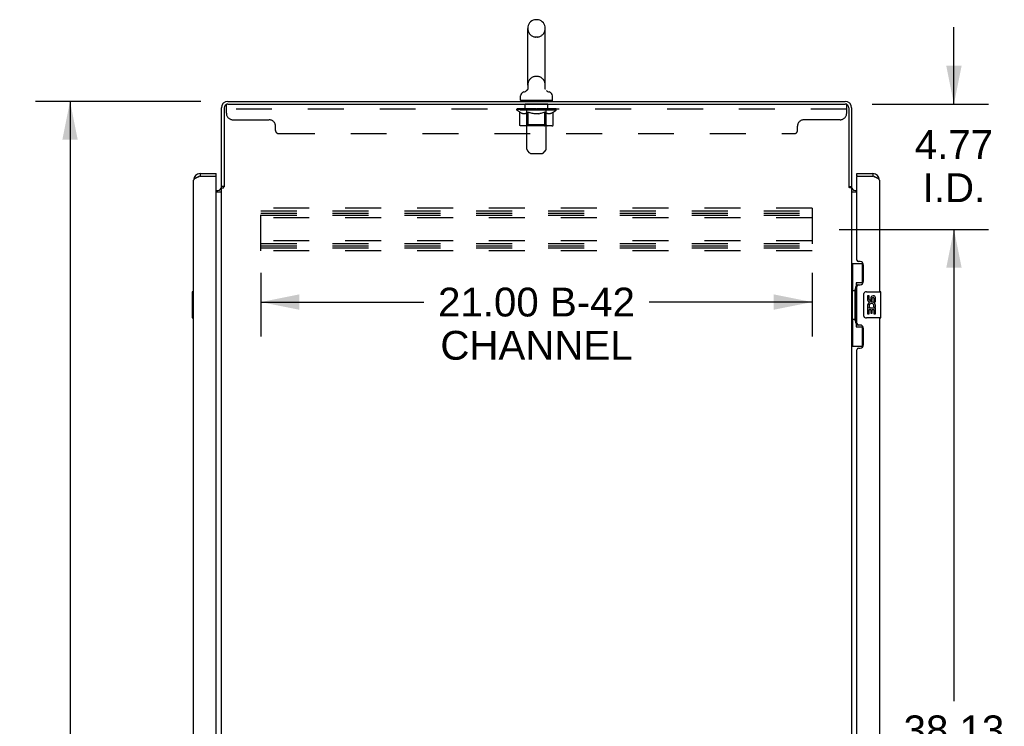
# Model space of a CAD drawing. Header units: inches. Extents: x 0 to 249, y 0 to 161.
# Tile 16 of 20: x 137 to 174, y 75 to 102. Entities that reach past the tile are written whole.
import ezdxf

# ---------------------------------------------------------------- set-up
doc = ezdxf.new("R2010")
doc.units = ezdxf.units.IN
doc.header["$LTSCALE"] = 13.679749
doc.header["$MEASUREMENT"] = 0
doc.linetypes.add('HIDDEN', pattern=[0.2, 0.1, -0.1])
doc.layers.get('0').update_dxf_attribs({"linetype": 'CONTINUOUS'})
for name, color, linetype in [('02___PRT_ALL_AXES', 7, 'CONTINUOUS'), ('DEFAULT_2', 8, 'HIDDEN'), ('DIMENSIONS', 7, 'CONTINUOUS')]:
    doc.layers.add(name, color=color, linetype=linetype)
doc.styles.get("Standard").update_dxf_attribs({"font": 'arial.ttf'})
doc.dimstyles.new('DIMSTYLE_1', dxfattribs={"dimtxt": 1.097306, "dimasz": 1.463075, "dimexe": 0.09, "dimexo": 0.07, "dimgap": 0.0375, "dimtad": 0, "dimtih": 1, "dimtoh": 1, "dimzin": 4, "dimdsep": 46, "dimtxsty": 'Standard', "dimblk": '_FILLED', "dimblk1": '_FILLED', "dimblk2": '_FILLED', "dimcen": 0.09, "dimazin": 1, "dimtfac": 1, "dimtdec": 3, "dimtofl": 0, "dimtmove": 0, "dimatfit": 3, "dimldrblk": '_FILLED', "dimfxl": 1, "dimtolj": 1, "dimtzin": 4, "dimarcsym": 0})

# ---------------------------------------------------------------- blocks, each defined once
blk = doc.blocks.new('_FILLED')
at = {"color": 0, "linetype": 'ByBlock'}
blk.add_solid([(0, 0), (-1, 0.2), (-1, -0.2)], dxfattribs=at)
blk = doc.blocks.new('*D1')
at = {"layer": 'DIMENSIONS', "color": 2, "linetype": 'Continuous'}
for p, q in [((145.78, 92.622), (145.78, 90.193)), ((166.78, 92.622), (166.78, 90.193)), ((145.78, 91.51), (151.985, 91.51)), ((166.78, 91.51), (160.575, 91.51))]:
    blk.add_line(p, q, dxfattribs=at)
at = {"layer": 'DIMENSIONS', "color": 2, "linetype": 'Continuous', "xscale": 1.4630747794, "yscale": 1.4630747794, "zscale": 1.4630747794, "rotation": 180}
blk.add_blockref('_FILLED', (145.78, 91.51), dxfattribs=at)
at = {"layer": 'DIMENSIONS', "color": 2, "linetype": 'Continuous', "xscale": 1.4630747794, "yscale": 1.4630747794, "zscale": 1.4630747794}
blk.add_blockref('_FILLED', (166.78, 91.51), dxfattribs=at)
at = {"layer": 'DIMENSIONS', "color": 2, "linetype": 'Continuous', "insert": (156.28, 92.059), "char_height": 1.0973, "width": 7.4935, "attachment_point": 2, "line_spacing_factor": 0.9}
blk.add_mtext('21.00 B-42\\PCHANNEL', dxfattribs=at)
blk = doc.blocks.new('*D6')
at = {"layer": 'DIMENSIONS', "color": 2, "linetype": 'Continuous'}
for p, q in [((143.502, 99.154), (137.199, 99.154)), ((138.516, 99.154), (138.516, 55.251)), ((138.516, 9.154), (138.516, 53.057)), ((143.502, 9.154), (137.199, 9.154))]:
    blk.add_line(p, q, dxfattribs=at)
at = {"layer": 'DIMENSIONS', "color": 2, "linetype": 'Continuous', "xscale": 1.4630747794, "yscale": 1.4630747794, "zscale": 1.4630747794}
for p, rotation in [((138.516, 99.154), 90), ((138.516, 9.154), 270)]:
    blk.add_blockref('_FILLED', p, dxfattribs=dict(at, rotation=rotation))
at = {"layer": 'DIMENSIONS', "color": 2, "linetype": 'Continuous', "insert": (138.516, 54.703), "char_height": 1.0973, "width": 3.83445, "attachment_point": 2, "line_spacing_factor": 0.9}
blk.add_mtext('90.00', dxfattribs=at)
blk = doc.blocks.new('*D9')
at = {"layer": 'DIMENSIONS', "color": 2, "linetype": 'Continuous'}
for p, q in [((172.178, 99.05), (172.178, 101.976)), ((169.058, 99.05), (173.495, 99.05)), ((167.804, 94.279), (173.495, 94.279)), ((172.178, 94.279), (172.178, 91.353))]:
    blk.add_line(p, q, dxfattribs=at)
at = {"layer": 'DIMENSIONS', "color": 2, "linetype": 'Continuous', "xscale": 1.4630747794, "yscale": 1.4630747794, "zscale": 1.4630747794}
for p, rotation in [((172.178, 99.05), 270), ((172.178, 94.279), 90)]:
    blk.add_blockref('_FILLED', p, dxfattribs=dict(at, rotation=rotation))
at = {"layer": 'DIMENSIONS', "color": 2, "linetype": 'Continuous', "insert": (172.178, 98.061), "char_height": 1.0973, "width": 2.9819, "attachment_point": 2, "line_spacing_factor": 0.9}
blk.add_mtext('4.77\\PI.D.', dxfattribs=at)
blk = doc.blocks.new('*D10')
at = {"layer": 'DIMENSIONS', "color": 2, "linetype": 'Continuous'}
for p, q in [((167.804, 94.279), (173.495, 94.279)), ((172.178, 94.279), (172.178, 76.314)), ((172.178, 56.154), (172.178, 72.473)), ((167.804, 56.154), (173.495, 56.154))]:
    blk.add_line(p, q, dxfattribs=at)
at = {"layer": 'DIMENSIONS', "color": 2, "linetype": 'Continuous', "xscale": 1.4630747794, "yscale": 1.4630747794, "zscale": 1.4630747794}
for p, rotation in [((172.178, 94.279), 90), ((172.178, 56.154), 270)]:
    blk.add_blockref('_FILLED', p, dxfattribs=dict(at, rotation=rotation))
at = {"layer": 'DIMENSIONS', "color": 2, "linetype": 'Continuous', "insert": (172.178, 75.765), "char_height": 1.0973, "width": 3.83445, "attachment_point": 2, "line_spacing_factor": 0.9}
blk.add_mtext('38.13\\Ptyp.', dxfattribs=at)

msp = doc.modelspace()

# ---------------------------------------------------------------- linework, layer by layer
at = {"color": 7, "linetype": 'Continuous'}
for p, q in [((156.318, 102.266), (156.242, 102.266)), ((155.946, 99.776), (155.946, 101.936)), ((156.614, 99.776), (156.614, 101.936)), ((155.889, 99.554), (155.884, 99.55)), ((156.605, 99.683), (156.605, 99.689)), ((156.605, 99.672), (156.605, 99.678)), ((156.607, 99.66), (156.606, 99.666)), ((156.611, 99.637), (156.61, 99.643)), ((156.613, 99.632), (156.611, 99.637)), ((156.615, 99.626), (156.613, 99.632)), ((156.617, 99.621), (156.615, 99.626)), ((155.67, 99.204), (155.67, 99.36)), ((155.685, 99.184), (155.685, 99.154)), ((156.875, 99.184), (155.685, 99.184)), ((156.875, 99.184), (156.875, 99.154)), ((156.89, 99.204), (156.89, 99.36)), ((143.469, 96.404), (143.469, 96.3)), ((144.076, 96.3), (144.076, 96.404)), ((168.484, 96.3), (168.484, 96.404)), ((169.092, 96.404), (169.092, 96.3)), ((144.076, 96.3), (144.056, 96.3)), ((168.504, 96.3), (168.484, 96.3)), ((144.384, 95.914), (144.28, 95.914)), ((168.176, 95.914), (168.28, 95.914)), ((168.28, 92.979), (168.721, 92.979)), ((168.319, 92.979), (168.319, 91.954)), ((168.684, 92.979), (168.684, 92.199)), ((168.457, 92.244), (168.457, 90.564)), ((168.684, 92.244), (168.457, 92.244)), ((143.162, 91.889), (143.162, 90.919)), ((143.222, 91.904), (143.177, 91.904)), ((168.297, 91.954), (168.297, 90.854)), ((168.297, 91.954), (168.42, 91.954)), ((168.42, 91.984), (168.42, 92.005)), ((168.42, 90.854), (168.42, 91.954)), ((168.843, 91.904), (169.383, 91.904)), ((169.398, 90.919), (169.398, 91.889)), ((143.209, 91.804), (143.209, 91.004)), ((168.743, 91.004), (168.743, 91.804)), ((143.177, 90.904), (143.222, 90.904)), ((168.297, 90.854), (168.42, 90.854)), ((168.319, 90.854), (168.319, 89.829)), ((168.42, 90.803), (168.42, 90.824)), ((169.383, 90.904), (168.843, 90.904)), ((168.457, 90.564), (168.684, 90.564)), ((168.684, 90.609), (168.684, 89.829)), ((168.28, 89.829), (168.721, 89.829))]:
    msp.add_line(p, q, dxfattribs=at)
at = {"color": 3, "linetype": 'Continuous'}
for p, q in [((144.527, 99.154), (168.034, 99.154)), ((144.527, 99.05), (168.034, 99.05)), ((144.28, 95.901), (144.28, 98.908)), ((144.384, 98.907), (144.384, 95.902)), ((168.176, 98.908), (168.176, 95.902)), ((168.28, 98.908), (168.28, 95.901)), ((143.469, 96.404), (144.076, 96.404)), ((168.484, 96.404), (169.092, 96.404)), ((143.222, 16.151), (143.222, 96.158)), ((143.469, 96.3), (143.436, 96.288)), ((143.469, 96.3), (144.056, 96.3)), ((144.076, 16.028), (144.076, 96.28)), ((168.484, 93.112), (168.484, 96.28)), ((168.504, 96.3), (169.092, 96.3)), ((169.338, 96.158), (169.338, 91.904)), ((144.076, 95.758), (144.138, 95.758)), ((144.076, 95.706), (144.28, 95.706)), ((144.28, 16.447), (144.28, 95.862)), ((144.28, 95.862), (144.355, 95.862)), ((168.19, 95.88), (168.187, 95.884)), ((168.28, 95.862), (168.206, 95.862)), ((168.28, 95.862), (168.28, 16.447)), ((168.28, 95.706), (168.484, 95.706)), ((168.423, 95.758), (168.484, 95.758)), ((168.604, 93.052), (168.544, 93.052)), ((168.734, 92.302), (168.734, 92.922)), ((168.484, 90.697), (168.484, 92.112)), ((168.544, 92.172), (168.604, 92.172)), ((169.338, 90.904), (169.338, 68.404)), ((168.604, 90.637), (168.544, 90.637)), ((168.734, 89.887), (168.734, 90.507)), ((168.484, 69.612), (168.484, 89.697)), ((168.544, 89.757), (168.604, 89.757))]:
    msp.add_line(p, q, dxfattribs=at)
at = {"color": 7, "linetype": 'Continuous'}
for points in [[(155.952, 99.712), (155.953, 99.707), (155.954, 99.701), (155.954, 99.695), (155.955, 99.689), (155.955, 99.683), (155.955, 99.678), (155.955, 99.672), (155.954, 99.666), (155.954, 99.66), (155.953, 99.654), (155.952, 99.649), (155.95, 99.643), (155.949, 99.637), (155.947, 99.632), (155.945, 99.626), (155.943, 99.621), (155.941, 99.616), (155.938, 99.61), (155.935, 99.605), (155.932, 99.6), (155.929, 99.595), (155.926, 99.59), (155.922, 99.586), (155.919, 99.581), (155.915, 99.577), (155.911, 99.573), (155.907, 99.568), (155.903, 99.564), (155.898, 99.561), (155.894, 99.557), (155.889, 99.554)], [(156.609, 99.649), (156.607, 99.654), (156.607, 99.66), (156.606, 99.666), (156.605, 99.672), (156.605, 99.678), (156.605, 99.683), (156.605, 99.689), (156.606, 99.695), (156.606, 99.701), (156.607, 99.707), (156.608, 99.712)], [(156.606, 99.695), (156.606, 99.701), (156.607, 99.707), (156.608, 99.712)], [(156.61, 99.643), (156.609, 99.649), (156.607, 99.654)], [(168.457, 92.22), (168.457, 92.217), (168.458, 92.213), (168.459, 92.209), (168.46, 92.205), (168.462, 92.2), (168.464, 92.195), (168.466, 92.19), (168.469, 92.184), (168.472, 92.177), (168.476, 92.17), (168.481, 92.163), (168.485, 92.155), (168.491, 92.147), (168.493, 92.143)], [(143.207, 91.84), (143.208, 91.835), (143.208, 91.829), (143.208, 91.823), (143.209, 91.817), (143.209, 91.81), (143.209, 91.804)], [(168.743, 91.804), (168.743, 91.81), (168.744, 91.817), (168.745, 91.823), (168.746, 91.829), (168.748, 91.835), (168.75, 91.84)], [(143.209, 91.004), (143.209, 90.998), (143.209, 90.992), (143.208, 90.985), (143.208, 90.979), (143.208, 90.974), (143.207, 90.968)], [(168.75, 90.968), (168.748, 90.974), (168.746, 90.979), (168.745, 90.985), (168.744, 90.992), (168.743, 90.998), (168.743, 91.004)], [(168.493, 90.665), (168.491, 90.662), (168.485, 90.653), (168.481, 90.645), (168.476, 90.638), (168.472, 90.631), (168.469, 90.625), (168.466, 90.619), (168.464, 90.613), (168.462, 90.608), (168.46, 90.603), (168.459, 90.599), (168.458, 90.595), (168.457, 90.591), (168.457, 90.588)]]:
    msp.add_lwpolyline(points, dxfattribs=at)
at = {"color": 3, "linetype": 'Continuous'}
for points in [[(143.436, 96.288), (143.42, 96.282), (143.405, 96.276), (143.389, 96.27), (143.374, 96.264), (143.36, 96.259), (143.345, 96.253), (143.332, 96.247), (143.319, 96.241), (143.306, 96.235), (143.294, 96.229), (143.283, 96.223), (143.273, 96.217), (143.264, 96.211), (143.255, 96.205), (143.248, 96.199), (143.241, 96.193), (143.235, 96.187), (143.23, 96.181), (143.227, 96.175), (143.224, 96.169), (143.223, 96.164), (143.222, 96.158)], [(169.338, 96.158), (169.338, 96.164), (169.336, 96.169), (169.333, 96.175), (169.33, 96.181), (169.325, 96.187), (169.319, 96.193), (169.313, 96.199), (169.305, 96.205), (169.297, 96.211), (169.287, 96.217), (169.277, 96.223), (169.266, 96.229), (169.254, 96.235), (169.242, 96.241), (169.229, 96.247), (169.215, 96.253), (169.201, 96.259), (169.186, 96.264), (169.171, 96.27), (169.155, 96.276), (169.14, 96.282), (169.124, 96.288), (169.092, 96.3)], [(144.355, 95.862), (144.357, 95.863), (144.358, 95.865), (144.36, 95.866), (144.362, 95.868), (144.363, 95.869), (144.364, 95.871), (144.366, 95.872), (144.367, 95.874), (144.367, 95.875), (144.368, 95.876), (144.369, 95.878), (144.37, 95.879), (144.371, 95.88)], [(144.371, 95.88), (144.373, 95.884), (144.374, 95.886), (144.375, 95.888), (144.376, 95.889), (144.377, 95.891), (144.378, 95.893), (144.379, 95.895), (144.38, 95.896), (144.381, 95.898), (144.383, 95.9), (144.384, 95.902)], [(168.187, 95.884), (168.187, 95.886), (168.186, 95.888), (168.185, 95.889), (168.184, 95.891), (168.183, 95.893), (168.181, 95.895), (168.18, 95.896), (168.179, 95.898), (168.178, 95.9), (168.176, 95.902)], [(168.206, 95.862), (168.204, 95.863), (168.202, 95.865), (168.2, 95.866), (168.199, 95.868), (168.197, 95.869), (168.196, 95.871), (168.195, 95.872), (168.194, 95.874), (168.193, 95.875), (168.192, 95.876), (168.191, 95.878), (168.19, 95.879), (168.19, 95.88)]]:
    msp.add_lwpolyline(points, dxfattribs=at)
at = {"color": 7, "linetype": 'Continuous'}
for centre, radius, start, end in [((156.28, 101.936), 0.334, 102.4284, 180), ((156.242, 102.109), 0.157, 90, 102.4284), ((156.318, 102.109), 0.157, 77.5716, 90), ((156.28, 101.936), 0.334, 0, 77.5716), ((156.28, 99.776), 0.334, 180, 191.0697), ((156.28, 99.776), 0.334, 348.9303, 360), ((155.827, 99.36), 0.157, 101.6478, 180), ((155.744, 99.765), 0.257, 281.6478, 311.9717), ((156.817, 99.765), 0.257, 228.0281, 258.3522), ((156.733, 99.36), 0.157, 0, 78.3522), ((155.69, 99.204), 0.02, 180, 263.0769), ((156.87, 99.204), 0.02, 276.9231, 360), ((143.469, 96.158), 0.142, 90, 131.3387), ((143.386, 96.014), 0.26, 87.3882, 90), ((169.092, 96.158), 0.142, 48.6613, 90), ((169.174, 96.014), 0.26, 90, 92.5937), ((143.177, 91.889), 0.015, 90, 180), ((143.207, 91.889), 0.015, 0, 90), ((168.843, 91.804), 0.1, 90, 158.7946), ((169.383, 91.889), 0.015, 0, 90), ((143.177, 90.919), 0.015, 180, 270), ((143.207, 90.919), 0.015, 270, 360), ((168.843, 91.004), 0.1, 201.205, 270), ((169.383, 90.919), 0.015, 270, 360)]:
    msp.add_arc(centre, radius, start, end, dxfattribs=at)
at = {"color": 3, "linetype": 'Continuous'}
for centre, radius, start, end in [((144.527, 98.908), 0.246, 90, 180), ((144.527, 98.907), 0.143, 90, 180), ((168.034, 98.908), 0.246, 0, 90), ((168.034, 98.908), 0.142, 0, 90), ((143.469, 96.158), 0.246, 90, 180), ((169.092, 96.158), 0.246, 0, 90), ((144.056, 96.28), 0.02, 0, 90), ((168.504, 96.28), 0.02, 90, 180), ((144.138, 95.901), 0.142, 270, 360), ((168.423, 95.901), 0.142, 180, 270), ((168.544, 93.112), 0.06, 180, 270), ((168.604, 92.922), 0.13, 0, 90), ((168.604, 92.302), 0.13, 270, 360), ((168.544, 92.112), 0.06, 90, 180), ((168.544, 90.697), 0.06, 180, 270), ((168.604, 90.507), 0.13, 0, 90), ((168.544, 89.697), 0.06, 90, 180), ((168.604, 89.887), 0.13, 270, 360)]:
    msp.add_arc(centre, radius, start, end, dxfattribs=at)
at = {"color": 7, "linetype": 'Continuous'}
for centre, start_param, end_param in [((168.524, 91.995), 0.699287, 1.51401), ((168.524, 91.995), -4.655602, -3.84088), ((168.524, 90.814), 0.699287, 1.51401), ((168.524, 90.814), -4.655602, -3.84088)]:
    msp.add_ellipse(centre, major_axis=(0, 0.18), ratio=0.579493, start_param=start_param, end_param=end_param, dxfattribs=at)
at = {"layer": '02___PRT_ALL_AXES', "color": 8, "linetype": 'HIDDEN'}
for p, q in [((155.843, 98.863), (155.843, 99.05)), ((156.718, 99.05), (155.843, 99.05)), ((156.718, 98.863), (156.718, 99.05)), ((156.718, 98.863), (155.843, 98.863))]:
    msp.add_line(p, q, dxfattribs=at)
at = {"layer": '02___PRT_ALL_AXES', "color": 7, "linetype": 'Continuous'}
for p, q in [((168.881, 91.75), (168.881, 91.614)), ((168.944, 91.75), (168.881, 91.75)), ((168.944, 91.614), (168.944, 91.75)), ((169.009, 91.676), (169.009, 91.607)), ((169.069, 91.614), (169.069, 91.656)), ((169.132, 91.656), (169.132, 91.519)), ((169.132, 91.519), (169.195, 91.519)), ((169.195, 91.519), (169.195, 91.656)), ((168.881, 91.289), (168.881, 91.058)), ((168.899, 91.289), (168.881, 91.289)), ((168.933, 91.289), (168.961, 91.308)), ((168.933, 91.289), (169.195, 91.289)), ((168.944, 91.058), (168.944, 91.226)), ((168.944, 91.226), (169.009, 91.226)), ((169.009, 91.226), (169.009, 91.09)), ((169.069, 91.09), (169.069, 91.226)), ((169.069, 91.226), (169.132, 91.226)), ((169.124, 91.325), (169.182, 91.3)), ((169.132, 91.226), (169.132, 91.058)), ((169.195, 91.058), (169.195, 91.289)), ((168.881, 91.058), (168.944, 91.058)), ((169.009, 91.09), (169.069, 91.09)), ((169.132, 91.058), (169.195, 91.058))]:
    msp.add_line(p, q, dxfattribs=at)
for centre, radius, start, end in [((168.975, 91.614), 0.0943, 180, 360), ((169.038, 91.362), 0.157, 336.5966, 161.8791), ((168.975, 91.614), 0.0314, 180, 261.2295), ((168.974, 91.618), 0.0362, 263.4285, 341.7628), ((169.101, 91.656), 0.0943, 68.6999, 167.4338), ((169.101, 91.656), 0.0314, 0, 180.0485), ((169.101, 91.656), 0.0943, 0, 68.6704), ((169.035, 91.362), 0.154, 161.4199, 206.1963), ((169.038, 91.362), 0.157, 205.737, 207.8532), ((169.038, 91.362), 0.0943, 336.5966, 215.1122)]:
    msp.add_arc(centre, radius, start, end, dxfattribs=at)
at = {"layer": 'DEFAULT_2', "color": 8, "linetype": 'HIDDEN'}
for p, q in [((156.318, 101.606), (156.242, 101.606)), ((156.318, 100.106), (156.242, 100.106)), ((144.468, 98.705), (144.468, 99.05)), ((144.527, 99.05), (144.468, 99.05)), ((155.905, 99.184), (155.905, 99.154)), ((155.915, 97.339), (155.915, 99.154)), ((156.645, 97.339), (156.645, 99.154)), ((156.655, 99.184), (156.655, 99.154)), ((168.093, 99.05), (168.034, 99.05)), ((168.093, 98.705), (168.093, 99.05)), ((168.093, 98.863), (144.468, 98.863)), ((155.537, 98.815), (155.537, 98.862)), ((155.537, 98.862), (155.893, 98.862)), ((155.644, 98.74), (155.537, 98.815)), ((157.024, 98.815), (155.537, 98.815)), ((155.538, 98.862), (155.538, 98.868)), ((155.678, 98.866), (155.538, 98.868)), ((155.548, 98.862), (155.548, 98.87)), ((155.558, 98.858), (155.558, 98.862)), ((155.558, 98.858), (157.002, 98.858)), ((155.569, 98.858), (155.569, 98.862)), ((155.57, 98.858), (155.57, 98.862)), ((155.581, 98.862), (155.581, 98.87)), ((155.601, 98.858), (155.601, 98.862)), ((155.603, 98.858), (155.603, 98.862)), ((155.636, 98.862), (155.636, 98.87)), ((155.644, 98.26), (155.644, 98.74)), ((155.644, 98.74), (155.664, 98.727)), ((155.654, 98.858), (155.654, 98.862)), ((155.657, 98.858), (155.657, 98.862)), ((155.684, 98.715), (155.664, 98.727)), ((155.678, 98.862), (155.678, 98.866)), ((155.703, 98.705), (155.684, 98.715)), ((155.723, 98.697), (155.703, 98.705)), ((155.711, 98.862), (155.711, 98.87)), ((155.712, 98.858), (155.712, 98.862)), ((155.713, 98.858), (155.713, 98.862)), ((155.716, 98.858), (155.716, 98.862)), ((155.742, 98.69), (155.722, 98.697)), ((155.725, 98.858), (155.725, 98.862)), ((155.725, 98.858), (155.725, 98.862)), ((155.729, 98.858), (155.729, 98.862)), ((155.733, 98.858), (155.733, 98.863)), ((155.737, 98.858), (155.737, 98.862)), ((155.761, 98.685), (155.741, 98.69)), ((155.756, 98.858), (155.756, 98.862)), ((155.846, 98.685), (155.761, 98.685)), ((155.774, 98.858), (155.774, 98.862)), ((155.776, 98.858), (155.776, 98.865)), ((155.802, 98.862), (155.802, 98.87)), ((155.802, 98.858), (155.802, 98.862)), ((155.814, 98.858), (155.814, 98.862)), ((155.819, 98.858), (155.819, 98.862)), ((155.827, 98.858), (155.827, 98.862)), ((155.842, 98.858), (155.842, 98.867)), ((155.846, 98.685), (155.865, 98.69)), ((155.863, 98.858), (155.863, 98.862)), ((155.884, 98.697), (155.865, 98.69)), ((155.866, 98.858), (155.866, 98.862)), ((155.904, 98.705), (155.884, 98.697)), ((155.893, 98.858), (155.893, 98.862)), ((155.923, 98.715), (155.903, 98.705)), ((155.972, 98.862), (155.906, 98.862)), ((155.908, 98.862), (155.908, 98.87)), ((155.914, 98.263), (155.914, 98.812)), ((155.916, 98.858), (155.916, 98.862)), ((155.922, 98.858), (155.922, 98.862)), ((155.942, 98.727), (155.922, 98.715)), ((155.929, 98.858), (155.929, 98.868)), ((155.936, 98.858), (155.936, 98.862)), ((155.962, 98.74), (155.942, 98.727)), ((155.948, 98.858), (155.948, 98.862)), ((155.962, 98.26), (155.962, 98.74)), ((155.962, 98.74), (156.002, 98.727)), ((155.972, 98.858), (155.972, 98.862)), ((156.059, 98.862), (155.997, 98.862)), ((156.042, 98.715), (156.002, 98.727)), ((156.02, 98.858), (156.02, 98.862)), ((156.026, 98.862), (156.026, 98.87)), ((156.03, 98.858), (156.03, 98.862)), ((156.033, 98.858), (156.033, 98.869)), ((156.036, 98.858), (156.036, 98.862)), ((156.08, 98.705), (156.041, 98.715)), ((156.046, 98.858), (156.046, 98.862)), ((156.059, 98.858), (156.059, 98.862)), ((156.119, 98.697), (156.08, 98.705)), ((156.154, 98.862), (156.096, 98.862)), ((156.112, 98.858), (156.112, 98.862)), ((156.157, 98.69), (156.118, 98.697)), ((156.145, 98.862), (156.28, 98.87)), ((156.151, 98.862), (156.151, 98.87)), ((156.152, 98.87), (156.151, 98.87)), ((156.152, 98.862), (156.152, 98.87)), ((156.152, 98.858), (156.152, 98.862)), ((156.154, 98.858), (156.154, 98.862)), ((156.195, 98.685), (156.156, 98.69)), ((156.157, 98.858), (156.157, 98.863)), ((156.158, 98.858), (156.158, 98.862)), ((156.366, 98.685), (156.195, 98.685)), ((156.252, 98.862), (156.201, 98.862)), ((156.209, 98.858), (156.209, 98.862)), ((156.252, 98.858), (156.252, 98.862)), ((156.277, 98.863), (156.277, 98.862)), ((156.277, 98.858), (156.277, 98.862)), ((156.277, 98.858), (156.277, 98.862)), ((156.28, 98.862), (156.28, 98.87)), ((156.28, 98.87), (156.415, 98.862)), ((156.283, 98.863), (156.283, 98.862)), ((156.283, 98.858), (156.283, 98.862)), ((156.283, 98.858), (156.283, 98.862)), ((156.308, 98.858), (156.308, 98.862)), ((156.308, 98.862), (156.359, 98.862)), ((156.351, 98.858), (156.351, 98.862)), ((156.366, 98.685), (156.404, 98.69)), ((156.402, 98.858), (156.402, 98.862)), ((156.442, 98.697), (156.403, 98.69)), ((156.404, 98.858), (156.404, 98.863)), ((156.407, 98.858), (156.407, 98.862)), ((156.407, 98.862), (156.464, 98.862)), ((156.409, 98.862), (156.409, 98.87)), ((156.409, 98.862), (156.409, 98.87)), ((156.409, 98.87), (156.409, 98.87)), ((156.409, 98.858), (156.409, 98.862)), ((156.48, 98.705), (156.442, 98.697)), ((156.448, 98.858), (156.448, 98.862)), ((156.519, 98.715), (156.48, 98.705)), ((156.501, 98.858), (156.501, 98.862)), ((156.501, 98.862), (156.564, 98.862)), ((156.514, 98.858), (156.514, 98.862)), ((156.558, 98.727), (156.518, 98.715)), ((156.524, 98.858), (156.524, 98.862)), ((156.527, 98.858), (156.527, 98.869)), ((156.53, 98.858), (156.53, 98.862)), ((156.534, 98.862), (156.534, 98.87)), ((156.54, 98.858), (156.54, 98.862)), ((156.598, 98.74), (156.558, 98.727)), ((156.589, 98.858), (156.589, 98.862)), ((156.589, 98.862), (156.654, 98.862)), ((156.598, 98.26), (156.598, 98.74)), ((156.598, 98.74), (156.618, 98.727)), ((156.612, 98.858), (156.612, 98.862)), ((156.638, 98.715), (156.618, 98.727)), ((156.624, 98.858), (156.624, 98.862)), ((156.631, 98.858), (156.631, 98.868)), ((156.657, 98.705), (156.637, 98.715)), ((156.638, 98.858), (156.638, 98.862)), ((156.644, 98.858), (156.644, 98.862)), ((156.646, 98.263), (156.646, 98.812)), ((156.652, 98.862), (156.652, 98.87)), ((156.676, 98.697), (156.657, 98.705)), ((156.667, 98.858), (156.667, 98.862)), ((156.667, 98.862), (156.896, 98.862)), ((156.695, 98.69), (156.676, 98.697)), ((156.694, 98.858), (156.694, 98.862)), ((156.714, 98.685), (156.695, 98.69)), ((156.697, 98.858), (156.697, 98.862)), ((156.8, 98.685), (156.714, 98.685)), ((156.718, 98.858), (156.718, 98.867)), ((156.733, 98.858), (156.733, 98.862)), ((156.741, 98.858), (156.741, 98.862)), ((156.746, 98.858), (156.746, 98.862)), ((156.758, 98.862), (156.758, 98.87)), ((156.758, 98.858), (156.758, 98.862)), ((156.784, 98.858), (156.784, 98.865)), ((156.786, 98.858), (156.786, 98.862)), ((156.8, 98.685), (156.819, 98.69)), ((156.804, 98.858), (156.804, 98.862)), ((156.838, 98.697), (156.819, 98.69)), ((156.824, 98.858), (156.824, 98.862)), ((156.828, 98.858), (156.828, 98.863)), ((156.831, 98.858), (156.831, 98.862)), ((156.835, 98.858), (156.835, 98.862)), ((156.835, 98.858), (156.835, 98.862)), ((156.857, 98.705), (156.838, 98.697)), ((156.845, 98.858), (156.845, 98.862)), ((156.848, 98.858), (156.848, 98.862)), ((156.848, 98.858), (156.848, 98.862)), ((156.85, 98.862), (156.85, 98.87)), ((156.876, 98.715), (156.857, 98.705)), ((156.896, 98.727), (156.876, 98.715)), ((156.916, 98.74), (156.896, 98.727)), ((156.903, 98.858), (156.903, 98.862)), ((156.907, 98.858), (156.907, 98.862)), ((156.916, 98.74), (157.024, 98.815)), ((156.916, 98.26), (156.916, 98.74)), ((156.924, 98.862), (156.924, 98.87)), ((156.957, 98.858), (156.957, 98.862)), ((156.959, 98.858), (156.959, 98.862)), ((156.979, 98.862), (156.979, 98.87)), ((156.99, 98.858), (156.99, 98.862)), ((156.991, 98.858), (156.991, 98.862)), ((157.002, 98.858), (157.002, 98.862)), ((157.012, 98.862), (157.012, 98.87)), ((157.024, 98.815), (157.024, 98.87)), ((144.718, 98.455), (146.093, 98.455)), ((155.914, 98.263), (155.868, 98.217)), ((156.646, 98.263), (155.914, 98.263)), ((156.646, 98.263), (156.693, 98.217)), ((167.843, 98.455), (166.468, 98.455)), ((146.343, 98.05), (146.343, 98.205)), ((146.468, 97.925), (166.093, 97.925)), ((156.866, 98.217), (155.695, 98.217)), ((156.573, 98.217), (156.576, 98.217)), ((156.582, 98.22), (156.585, 98.222)), ((156.585, 98.222), (156.587, 98.225)), ((166.218, 98.05), (166.218, 98.205)), ((156.016, 97.196), (155.944, 97.268)), ((156.087, 97.167), (156.474, 97.167)), ((156.544, 97.196), (156.616, 97.268)), ((145.78, 93.467), (145.78, 95.092)), ((166.78, 95.092), (145.78, 95.092)), ((145.78, 94.988), (166.78, 94.988)), ((145.78, 94.898), (166.78, 94.898)), ((166.78, 95.092), (166.78, 93.467)), ((145.78, 94.821), (166.78, 94.821)), ((166.78, 94.717), (145.78, 94.717)), ((166.78, 93.842), (145.78, 93.842)), ((145.78, 93.738), (166.78, 93.738)), ((145.78, 93.648), (166.78, 93.648)), ((145.78, 93.571), (166.78, 93.571)), ((166.78, 93.467), (145.78, 93.467))]:
    msp.add_line(p, q, dxfattribs=at)
for points in [[(155.695, 98.217), (155.688, 98.217), (155.683, 98.218), (155.677, 98.22), (155.671, 98.222), (155.666, 98.225), (155.661, 98.228), (155.656, 98.233), (155.652, 98.237), (155.649, 98.242), (155.646, 98.248), (155.645, 98.254), (155.644, 98.26)], [(155.987, 98.217), (155.984, 98.217), (155.981, 98.218), (155.978, 98.22), (155.976, 98.222), (155.973, 98.225), (155.97, 98.228), (155.968, 98.233), (155.966, 98.237), (155.964, 98.242), (155.963, 98.248), (155.963, 98.254), (155.962, 98.26)], [(156.596, 98.242), (156.597, 98.248), (156.598, 98.254), (156.598, 98.26)], [(156.597, 98.248), (156.598, 98.254), (156.598, 98.26)], [(156.866, 98.217), (156.872, 98.217), (156.878, 98.218), (156.884, 98.22), (156.889, 98.222), (156.895, 98.225), (156.9, 98.228), (156.904, 98.233), (156.908, 98.237), (156.911, 98.242), (156.914, 98.248), (156.915, 98.254), (156.916, 98.26)], [(156.576, 98.217), (156.579, 98.218), (156.582, 98.22)], [(156.587, 98.225), (156.59, 98.228), (156.592, 98.233), (156.594, 98.237), (156.596, 98.242)], [(156.59, 98.228), (156.592, 98.233), (156.594, 98.237)]]:
    msp.add_lwpolyline(points, dxfattribs=at)
for centre, radius, start, end in [((156.28, 101.936), 0.334, 180, 257.5716), ((156.28, 101.936), 0.334, 282.4284, 360), ((156.242, 101.763), 0.157, 257.5716, 270), ((156.318, 101.763), 0.157, 270, 282.4284), ((156.28, 99.776), 0.334, 102.4284, 180), ((156.242, 99.949), 0.157, 90, 102.4284), ((156.318, 99.949), 0.157, 77.5716, 90), ((156.28, 99.776), 0.334, 0, 77.5716), ((155.69, 99.204), 0.02, 263.0769, 270), ((155.885, 99.154), 0.03, 0, 90), ((156.675, 99.154), 0.03, 90, 180), ((156.87, 99.204), 0.02, 270, 276.9231), ((144.718, 98.705), 0.25, 180, 270), ((155.868, 98.812), 0.0466, 0, 90), ((156.693, 98.812), 0.0466, 90, 180), ((167.843, 98.705), 0.25, 270, 360), ((146.093, 98.205), 0.25, 0, 90), ((166.468, 98.205), 0.25, 90, 180), ((146.468, 98.05), 0.125, 180, 270), ((166.093, 98.05), 0.125, 270, 360), ((156.015, 97.339), 0.1, 180, 225), ((156.087, 97.267), 0.1, 225, 270), ((156.474, 97.267), 0.1, 270, 315), ((156.545, 97.339), 0.1, 315, 360)]:
    msp.add_arc(centre, radius, start, end, dxfattribs=at)
for centre, major_axis, ratio, start_param, end_param in [((156.28, 98.87), (0.743, 0.008), 0.059247, 9.249624, 9.431866), ((156.28, 98.87), (0.744, 0), 0.060167, -3.084065, -2.96706), ((155.485, 98.856), (0.232, 0.002), 0.059247, 0.251393, 1.295349), ((156.28, 98.87), (0.743, 0.015), 0.056515, 2.79136, 2.965893), ((155.565, 98.856), (0.232, -0.002), 0.059247, 0.601702, 1.645657), ((156.28, 98.87), (0.743, -0.008), 0.059247, -2.966439, -2.791906), ((155.485, 98.848), (0.232, 0.005), 0.056515, 1.199244, 1.294804), ((155.565, 98.848), (0.232, 0), 0.060167, 1.549477, 1.645036), ((155.569, 98.851), (0.192, 0.002), 0.059247, 1.051627, 1.625044), ((155.513, 98.848), (0.232, 0.002), 0.059247, 1.16236, 1.374323), ((155.546, 98.851), (0.192, 0.004), 0.056515, 0.876548, 1.449966), ((155.614, 98.851), (0.192, 0), 0.060167, 1.226781, 1.800198), ((155.481, 98.856), (0.232, 0.005), 0.056515, 0.076315, 1.120271), ((156.28, 98.87), (0.743, 0.022), 0.052059, 2.616423, 2.790956), ((155.638, 98.856), (0.232, -0.005), 0.056515, 0.77678, 1.820736), ((156.28, 98.87), (0.743, -0.015), 0.056515, -2.79136, -2.616827), ((155.481, 98.848), (0.232, 0.007), 0.052059, 1.024308, 1.119867), ((155.638, 98.848), (0.232, -0.002), 0.059247, 1.724631, 1.82019), ((155.545, 98.851), (0.192, 0.006), 0.052059, 0.701611, 1.275029), ((155.679, 98.851), (0.192, -0.002), 0.059247, 1.401935, 1.975352), ((156.28, 98.87), (0.743, 0.029), 0.046022, 2.441677, 2.61621), ((155.731, 98.856), (0.232, -0.007), 0.052059, 0.951717, 1.995673), ((155.501, 98.856), (0.232, 0.007), 0.052059, -0.098622, 0.945334), ((156.28, 98.87), (0.743, -0.022), 0.052059, -2.616423, -2.441891), ((155.501, 98.848), (0.232, 0.009), 0.046022, 0.849561, 0.945121), ((155.731, 98.848), (0.232, -0.005), 0.056515, 1.899709, 1.995269), ((155.567, 98.851), (0.192, 0.007), 0.046022, 0.526865, 1.100283), ((155.762, 98.851), (0.192, -0.004), 0.056515, 1.577013, 2.150431), ((155.513, 98.856), (0.232, 0), 0.060167, 0.426548, 0.780915), ((156.28, 98.87), (0.743, 0.034), 0.038593, 2.267147, 2.44168), ((155.841, 98.856), (0.232, -0.009), 0.046022, 1.126463, 2.170419), ((155.544, 98.856), (0.232, 0.009), 0.046022, -0.273368, 0.770588), ((156.28, 98.87), (0.743, -0.029), 0.046022, -2.441677, -2.267144), ((155.544, 98.848), (0.232, 0.011), 0.038593, 0.675031, 0.77059), ((155.841, 98.848), (0.232, -0.007), 0.052059, 2.074646, 2.170205), ((155.61, 98.851), (0.192, 0.009), 0.038593, 0.352335, 0.925752), ((155.861, 98.851), (0.192, -0.006), 0.052059, 1.75195, 2.325367), ((156.28, 98.87), (0.743, 0.039), 0.030002, 2.09283, 2.267363), ((155.964, 98.856), (0.232, -0.011), 0.038593, 1.300994, 2.344949), ((155.611, 98.856), (0.232, 0.011), 0.038593, -0.447899, 0.596057), ((156.28, 98.87), (0.743, -0.034), 0.038593, -2.267147, -2.092614), ((155.611, 98.848), (0.232, 0.012), 0.030002, 0.500714, 0.596274), ((155.964, 98.848), (0.232, -0.009), 0.046022, 2.249392, 2.344952), ((155.673, 98.851), (0.192, 0.01), 0.030002, 0.178018, 0.751436), ((155.973, 98.851), (0.192, -0.007), 0.046022, 1.926696, 2.500114), ((155.697, 98.856), (0.232, 0.012), 0.030002, -0.622215, 0.421741), ((156.28, 98.87), (0.743, 0.042), 0.020513, 1.918702, 2.093235), ((156.096, 98.856), (0.232, -0.012), 0.030002, 1.47531, 2.519266), ((156.28, 98.87), (0.743, -0.039), 0.030002, -2.09283, -1.918297), ((155.697, 98.848), (0.232, 0.013), 0.020513, 0.326586, 0.422146), ((156.096, 98.848), (0.232, -0.011), 0.038593, 2.423923, 2.519482), ((155.756, 98.851), (0.192, 0.011), 0.020513, 0.00389, 0.577307), ((156.094, 98.851), (0.192, -0.009), 0.038593, 2.101227, 2.674644), ((155.801, 98.856), (0.232, 0.013), 0.020513, -0.796343, 0.247613), ((156.28, 98.87), (0.743, 0.044), 0.010411, 1.744712, 1.919245), ((156.235, 98.856), (0.232, -0.013), 0.020513, 1.649438, 2.693394), ((156.28, 98.87), (0.743, -0.042), 0.020513, -1.918702, -1.744169), ((155.801, 98.848), (0.232, 0.014), 0.010411, 0.152596, 0.248156), ((156.235, 98.848), (0.232, -0.012), 0.030002, 2.598239, 2.693799), ((155.853, 98.851), (0.192, 0.011), 0.010411, 6.113086, 6.686503), ((156.22, 98.851), (0.192, -0.01), 0.030002, 2.275543, 2.848961), ((155.92, 98.856), (0.232, 0.014), 0.010411, -0.970333, -0.000837), ((156.374, 98.856), (0.232, -0.014), 0.010411, 1.823428, 2.867384), ((156.28, 98.87), (0.743, -0.044), 0.010411, -1.744712, -1.570179), ((156.374, 98.848), (0.232, -0.013), 0.020513, 2.772368, 2.867927), ((156.349, 98.851), (0.192, -0.011), 0.020513, 2.449671, 3.023089), ((156.186, 98.856), (0.232, 0.014), 0.010411, 0.274209, 1.318165), ((156.085, 98.851), (0.192, 0.011), 0.010411, -0.000452, 0.517932), ((156.049, 98.848), (0.232, 0.014), 0.010411, 0.099676, 0.195236), ((156.28, 98.87), (0.743, 0.044), 0.010411, -1.571413, -1.39688), ((156.511, 98.848), (0.232, -0.014), 0.010411, 2.946357, 3.041917), ((156.475, 98.851), (0.192, -0.011), 0.010411, 2.623661, 3.142044), ((156.326, 98.856), (0.232, 0.013), 0.020513, 0.448199, 1.492154), ((156.211, 98.851), (0.192, 0.011), 0.020513, 0.118504, 0.691921), ((156.186, 98.848), (0.232, 0.013), 0.020513, 0.273666, 0.369225), ((156.28, 98.87), (0.743, 0.042), 0.020513, -1.397424, -1.222891), ((156.64, 98.856), (0.232, -0.014), 0.010411, -3.140756, -2.17126), ((156.28, 98.87), (0.743, -0.044), 0.010411, 1.222347, 1.39688), ((156.464, 98.856), (0.232, 0.012), 0.030002, 0.622327, 1.666283), ((156.34, 98.851), (0.192, 0.01), 0.030002, 0.292632, 0.86605), ((156.707, 98.851), (0.192, -0.011), 0.010411, 2.738275, 3.311692), ((156.759, 98.856), (0.232, -0.013), 0.020513, 2.89398, 3.937936), ((156.326, 98.848), (0.232, 0.012), 0.030002, 0.447794, 0.543354), ((156.759, 98.848), (0.232, -0.014), 0.010411, 2.893437, 2.988996), ((156.28, 98.87), (0.743, 0.039), 0.030002, -1.223295, -1.048762), ((156.28, 98.87), (0.743, -0.042), 0.020513, 1.048358, 1.222891), ((156.596, 98.856), (0.232, 0.011), 0.038593, 0.796643, 1.840599), ((156.467, 98.851), (0.192, 0.009), 0.038593, 0.466948, 1.040366), ((156.805, 98.851), (0.192, -0.011), 0.020513, 2.564285, 3.137703), ((156.863, 98.856), (0.232, -0.012), 0.030002, 2.719852, 3.763807), ((156.719, 98.856), (0.232, 0.009), 0.046022, 0.971174, 2.01513), ((156.464, 98.848), (0.232, 0.011), 0.038593, 0.62211, 0.71767), ((156.863, 98.848), (0.232, -0.013), 0.020513, 2.719447, 2.815007), ((156.28, 98.87), (0.743, 0.034), 0.038593, -1.048979, -0.874446), ((156.28, 98.87), (0.743, -0.039), 0.030002, 0.874229, 1.048762), ((156.588, 98.851), (0.192, 0.007), 0.046022, 0.641479, 1.214897), ((156.829, 98.856), (0.232, 0.007), 0.052059, 1.14592, 2.189876), ((156.887, 98.851), (0.192, -0.01), 0.030002, 2.390157, 2.963574), ((156.95, 98.856), (0.232, -0.011), 0.038593, 2.545535, 3.589491), ((156.699, 98.851), (0.192, 0.006), 0.052059, 0.816225, 1.389643), ((156.596, 98.848), (0.232, 0.009), 0.046022, 0.796641, 0.892201), ((156.95, 98.848), (0.232, -0.012), 0.030002, 2.545319, 2.640878), ((156.922, 98.856), (0.232, 0.005), 0.056515, 1.320857, 2.364813), ((156.28, 98.87), (0.743, 0.029), 0.046022, -0.874448, -0.699915), ((156.28, 98.87), (0.743, -0.034), 0.038593, 0.699913, 0.874446), ((157.016, 98.856), (0.232, -0.009), 0.046022, 2.371005, 3.41496), ((156.95, 98.851), (0.192, -0.009), 0.038593, 2.21584, 2.789258), ((156.798, 98.851), (0.192, 0.004), 0.056515, 0.991162, 1.564579), ((156.995, 98.856), (0.232, 0.002), 0.059247, 1.495935, 2.539891), ((157.059, 98.856), (0.232, -0.007), 0.052059, 2.196258, 3.240214), ((156.993, 98.851), (0.192, -0.007), 0.046022, 2.04131, 2.614727), ((156.719, 98.848), (0.232, 0.007), 0.052059, 0.971387, 1.066947), ((157.016, 98.848), (0.232, -0.011), 0.038593, 2.371002, 2.466562), ((157.047, 98.856), (0.232, 0), 0.060167, 1.671089, 2.715045), ((157.079, 98.856), (0.232, -0.005), 0.056515, 2.021322, 3.065278), ((156.881, 98.851), (0.192, 0.002), 0.059247, 1.16624, 1.739658), ((156.28, 98.87), (0.743, 0.022), 0.052059, -0.699702, -0.525169), ((156.28, 98.87), (0.743, -0.029), 0.046022, 0.525382, 0.699915), ((157.075, 98.856), (0.232, -0.002), 0.059247, 1.846243, 2.890199), ((157.015, 98.851), (0.192, -0.006), 0.052059, 1.866564, 2.439981), ((156.946, 98.851), (0.192, 0), 0.060167, 1.341394, 1.914812), ((157.014, 98.851), (0.192, -0.004), 0.056515, 1.691627, 2.265045), ((156.991, 98.851), (0.192, -0.002), 0.059247, 1.516549, 2.089966), ((156.829, 98.848), (0.232, 0.005), 0.056515, 1.146324, 1.241883), ((157.059, 98.848), (0.232, -0.009), 0.046022, 2.196472, 2.292031), ((156.28, 98.87), (0.743, 0.015), 0.056515, -0.524765, -0.350233), ((156.28, 98.87), (0.743, -0.022), 0.052059, 0.350636, 0.525169), ((156.922, 98.848), (0.232, 0.002), 0.059247, 1.321402, 1.416962), ((157.079, 98.848), (0.232, -0.007), 0.052059, 2.021726, 2.117285), ((156.28, 98.87), (0.743, 0.008), 0.059247, -0.349687, -0.175154), ((156.28, 98.87), (0.743, -0.015), 0.056515, 0.1757, 0.350233), ((156.995, 98.848), (0.232, 0), 0.060167, 1.496556, 1.592116), ((157.075, 98.848), (0.232, -0.005), 0.056515, 1.846789, 1.942348), ((157.047, 98.848), (0.232, -0.002), 0.059247, 1.67171, 1.76727), ((156.28, 98.87), (0.744, 0), 0.060167, -0.174533, 0), ((156.28, 98.87), (0.743, -0.008), 0.059247, 0.000621, 0.175154)]:
    msp.add_ellipse(centre, major_axis=major_axis, ratio=ratio, start_param=start_param, end_param=end_param, dxfattribs=at)

# ---------------------------------------------------------------- dimensions: what is measured, and where the dimension line sits
at = {"layer": 'DIMENSIONS', "color": 2, "linetype": 'Continuous'}
for base, p1, p2, text, picture, middle in [((172.178, 94.279), (168.988, 99.05), (167.734, 94.279), '<>\\PI.D.', '*D9', (172.178, 96.689)), ((172.178427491, 56.154111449), (167.734233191, 94.279111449), (167.734233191, 56.154111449), '<>\\Ptyp.', '*D10', (172.178427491, 74.393631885))]:
    dim = msp.add_linear_dim(base=base, p1=p1, p2=p2, angle=270, text=text, dimstyle='DIMSTYLE_1', dxfattribs=at)
    dim.commit()
    dim.dimension.update_dxf_attribs({"geometry": picture, "text_midpoint": middle, "dimtype": 160})
dim = msp.add_linear_dim(base=(138.516, 9.154), p1=(143.572, 99.154), p2=(143.572, 9.154), angle=270, dimstyle='DIMSTYLE_1', dxfattribs=at)
dim.commit()
dim.dimension.update_dxf_attribs({"geometry": '*D6', "text_midpoint": (138.511, 54.148), "dimtype": 160})
dim = msp.add_linear_dim(base=(166.78, 91.51), p1=(145.78, 90.123), p2=(166.78, 90.123), text='<> B-42\\PCHANNEL', dimstyle='DIMSTYLE_1', dxfattribs=at)
dim.commit()
dim.dimension.update_dxf_attribs({"geometry": '*D1', "text_midpoint": (156.28, 90.687), "dimtype": 160})

doc.saveas('drawing.dxf')
